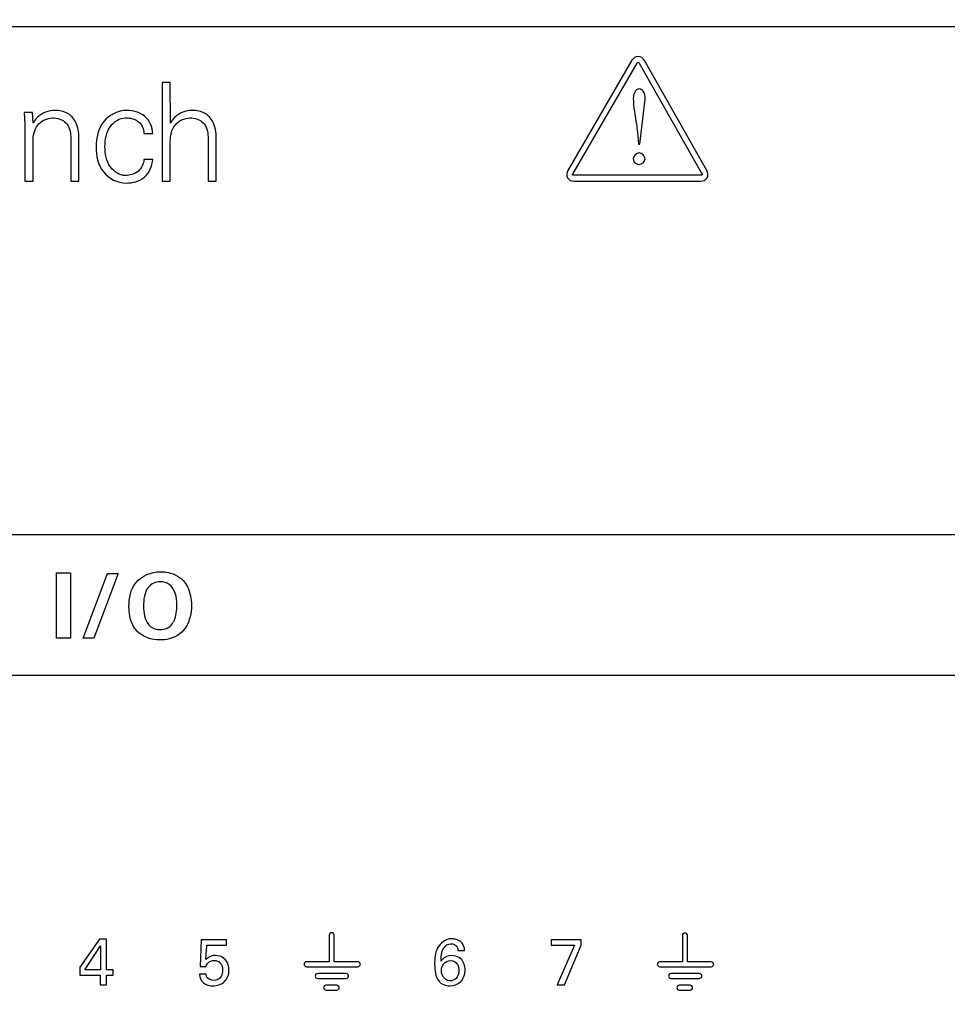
# Model space of a CAD drawing. Header units: inches. Extents: x 0 to 34, y 0 to 22.
# Tile 15 of 124: x 8.028 to 8.842, y 5.553 to 6.416. Entities that reach past the tile are written whole.
import ezdxf

# ---------------------------------------------------------------- set-up
doc = ezdxf.new("R2010")
doc.units = ezdxf.units.IN
doc.header["$LTSCALE"] = 1.87
doc.header["$MEASUREMENT"] = 0
doc.layers.get('0').update_dxf_attribs({"linetype": 'CONTINUOUS'})
doc.layers.add('DIMENSIONS', color=7, linetype='CONTINUOUS')
doc.styles.get("Standard").update_dxf_attribs({"font": 'txt', "width": 0.8})
doc.dimstyles.new('DIMSTYLE_2', dxfattribs={"dimtxt": 0.125, "dimasz": 0.18, "dimexe": 0.125, "dimexo": 0.0625, "dimgap": 0.09, "dimtad": 0, "dimtih": 1, "dimtoh": 1, "dimdec": 3, "dimlfac": 1.333333, "dimzin": 4, "dimdsep": 46, "dimtxsty": 'STANDARD', "dimblk": '_FILLED', "dimblk1": '_FILLED', "dimblk2": '_FILLED', "dimcen": 0.09, "dimadec": 0, "dimazin": 0, "dimtp": 0.001, "dimtm": 0.001, "dimtfac": 1, "dimtdec": 3, "dimtofl": 0, "dimtmove": 0, "dimatfit": 3, "dimldrblk": '_FILLED', "dimfxl": 1, "dimtolj": 1, "dimtzin": 4, "dimarcsym": 0})

# ---------------------------------------------------------------- blocks, each defined once
blk = doc.blocks.new('*D20')
at = {"layer": 'DIMENSIONS', "color": 2, "linetype": 'CONTINUOUS'}
blk.add_line((8.85499, 6.40996), (5.68896, 6.40996), dxfattribs=at)
at = {"layer": 'DIMENSIONS', "color": 2, "linetype": 'CONTINUOUS', "insert": (5.62646, 6.47246), "char_height": 0.125, "width": 1.325, "attachment_point": 3, "line_spacing_factor": 0.9}
blk.add_mtext('1.944{\\Ftxt.shx;\\W1.000000;\\H0.125000; }[49.39]', dxfattribs=at)
blk = doc.blocks.new('_FILLED')
at = {"color": 0, "linetype": 'BYBLOCK'}
blk.add_solid([(0, 0), (-1, 0.1736), (-1, -0.1736)], dxfattribs=at)

msp = doc.modelspace()

# ---------------------------------------------------------------- linework, layer by layer
at = {"color": 7, "linetype": 'CONTINUOUS'}
for p, q in [((8.56529, 6.38064), (8.50914, 6.28411)), ((8.51364, 6.28149), (8.56979, 6.37802)), ((8.57169, 6.37802), (8.62648, 6.28155)), ((8.631, 6.28412), (8.57622, 6.3806)), ((8.15298, 6.36131), (8.15298, 6.27478)), ((8.16017, 6.36131), (8.15298, 6.36131)), ((8.16019, 6.32555), (8.16017, 6.36131)), ((8.5722, 6.30719), (8.57656, 6.34419)), ((8.03931, 6.33494), (8.03189, 6.33494)), ((8.03973, 6.32569), (8.03931, 6.33494)), ((8.03248, 6.32141), (8.03248, 6.27478)), ((8.07275, 6.31361), (8.07275, 6.27478)), ((8.13707, 6.31649), (8.14486, 6.31649)), ((8.19325, 6.31361), (8.19325, 6.27478)), ((8.57007, 6.31762), (8.57094, 6.30719)), ((8.03967, 6.27478), (8.03967, 6.30942)), ((8.07994, 6.27478), (8.07994, 6.31242)), ((8.16017, 6.27478), (8.16017, 6.30942)), ((8.20045, 6.27478), (8.20045, 6.31242)), ((8.57094, 6.30719), (8.5722, 6.30719)), ((8.14486, 6.2936), (8.13707, 6.2936)), ((8.62549, 6.27982), (8.51459, 6.27982)), ((8.03248, 6.27478), (8.03967, 6.27478)), ((8.07275, 6.27478), (8.07994, 6.27478)), ((8.15298, 6.27478), (8.16017, 6.27478)), ((8.19325, 6.27478), (8.20045, 6.27478)), ((8.51459, 6.27461), (8.62549, 6.27461)), ((13.52164, 5.96432), (6.88582, 5.96432)), ((8.06022, 5.87369), (8.06022, 5.93107)), ((8.06022, 5.93107), (8.07249, 5.93107)), ((8.07249, 5.93107), (8.07249, 5.87369)), ((8.08374, 5.87369), (8.10518, 5.93052)), ((8.11429, 5.93052), (8.09299, 5.87369)), ((8.10518, 5.93052), (8.11429, 5.93052)), ((8.07249, 5.87369), (8.06022, 5.87369)), ((8.09299, 5.87369), (8.08374, 5.87369)), ((6.88582, 5.84141), (13.52164, 5.84141)), ((8.29959, 5.61329), (8.29959, 5.59003)), ((8.30396, 5.59003), (8.30396, 5.61329)), ((8.09796, 5.60985), (8.08079, 5.58513)), ((8.10414, 5.60985), (8.09796, 5.60985)), ((8.10414, 5.58296), (8.10414, 5.60985)), ((8.18727, 5.60934), (8.18625, 5.58576)), ((8.20953, 5.60934), (8.18727, 5.60934)), ((8.19144, 5.59189), (8.1922, 5.60471)), ((8.1922, 5.60471), (8.20953, 5.60471)), ((8.20953, 5.60471), (8.20953, 5.60934)), ((8.49456, 5.60934), (8.49456, 5.60459)), ((8.52071, 5.60934), (8.49456, 5.60934)), ((8.52071, 5.60453), (8.52071, 5.60934)), ((8.60963, 5.61324), (8.60963, 5.58999)), ((8.614, 5.58999), (8.614, 5.61324)), ((8.08514, 5.58296), (8.09881, 5.60385)), ((8.09881, 5.60385), (8.09881, 5.58296)), ((8.41251, 5.59995), (8.41841, 5.59995)), ((8.49456, 5.60459), (8.51493, 5.60459)), ((8.51493, 5.60459), (8.49971, 5.56974)), ((8.50618, 5.56974), (8.52071, 5.60453)), ((8.29959, 5.59003), (8.27972, 5.59003)), ((8.32485, 5.59003), (8.30396, 5.59003)), ((8.60963, 5.58999), (8.58976, 5.58999)), ((8.63489, 5.58999), (8.614, 5.58999)), ((8.08079, 5.58513), (8.08079, 5.57832)), ((8.09881, 5.58296), (8.08514, 5.58296)), ((8.10992, 5.58296), (8.10414, 5.58296)), ((8.10992, 5.57832), (8.10992, 5.58296)), ((8.19168, 5.57913), (8.18573, 5.57913)), ((8.18625, 5.58576), (8.19144, 5.58576)), ((8.27972, 5.58566), (8.32485, 5.58566)), ((8.31451, 5.5797), (8.28951, 5.5797)), ((8.58976, 5.58562), (8.63489, 5.58562)), ((8.62455, 5.57966), (8.59955, 5.57966)), ((8.08079, 5.57832), (8.09865, 5.57832)), ((8.09865, 5.57832), (8.09865, 5.56974)), ((8.10414, 5.56974), (8.10414, 5.57832)), ((8.10414, 5.57832), (8.10992, 5.57832)), ((8.28951, 5.57532), (8.31451, 5.57532)), ((8.59955, 5.57528), (8.62455, 5.57528)), ((8.09865, 5.56974), (8.10414, 5.56974)), ((8.30631, 5.56953), (8.29689, 5.56953)), ((8.29689, 5.56515), (8.30631, 5.56515)), ((8.49971, 5.56974), (8.50618, 5.56974)), ((8.61635, 5.56949), (8.60691, 5.56949)), ((8.60691, 5.56511), (8.61635, 5.56511))]:
    msp.add_line(p, q, dxfattribs=at)
for points, knots in [([(8.57622, 6.3806), (8.57515, 6.38247), (8.57077, 6.38564), (8.56638, 6.3825), (8.56529, 6.38064)], [0, 0, 0, 0, 0.499457, 1, 1, 1, 1]), ([(8.56648, 6.34737), (8.56648, 6.33969), (8.56868, 6.32984), (8.56987, 6.31993), (8.57007, 6.31762)], [0, 0, 0, 0, 0.768654, 1, 1, 1, 1]), ([(8.57656, 6.34419), (8.57688, 6.34686), (8.57777, 6.35177), (8.5734, 6.35549), (8.57153, 6.35549)], [0, 0, 0, 0, 0.589008, 1, 1, 1, 1]), ([(8.03967, 6.30942), (8.03967, 6.31442), (8.04162, 6.32512), (8.05209, 6.33015), (8.05693, 6.33015)], [0, 0, 0, 0, 0.508081, 1, 1, 1, 1]), ([(8.05873, 6.33675), (8.05328, 6.33675), (8.04529, 6.33374), (8.04086, 6.32753), (8.03984, 6.32571), (8.0398, 6.32565)], [0, 0, 0, 0, 0.723376, 0.990114, 1, 1, 1, 1]), ([(8.05693, 6.33015), (8.06106, 6.33015), (8.07038, 6.32731), (8.07275, 6.31791), (8.07275, 6.31361)], [0, 0, 0, 0, 0.490013, 1, 1, 1, 1]), ([(8.07994, 6.31242), (8.07994, 6.31746), (8.07875, 6.32599), (8.07018, 6.33541), (8.06271, 6.33675), (8.05873, 6.33675)], [0, 0, 0, 0, 0.416142, 0.671266, 1, 1, 1, 1]), ([(8.12185, 6.33675), (8.11439, 6.33675), (8.09849, 6.32883), (8.09501, 6.31255), (8.09501, 6.30486)], [0, 0, 0, 0, 0.492653, 1, 1, 1, 1]), ([(8.1028, 6.30499), (8.1028, 6.3111), (8.10465, 6.3229), (8.11564, 6.33015), (8.12065, 6.33015)], [0, 0, 0, 0, 0.54944, 1, 1, 1, 1]), ([(8.12065, 6.33015), (8.12472, 6.33015), (8.13352, 6.32873), (8.13683, 6.32026), (8.13707, 6.31649)], [0, 0, 0, 0, 0.518626, 1, 1, 1, 1]), ([(8.14486, 6.31649), (8.14461, 6.322), (8.13938, 6.33359), (8.12744, 6.33675), (8.12185, 6.33675)], [0, 0, 0, 0, 0.49648, 1, 1, 1, 1]), ([(8.16017, 6.30942), (8.16017, 6.31442), (8.16213, 6.32512), (8.17259, 6.33015), (8.17744, 6.33015)], [0, 0, 0, 0, 0.508081, 1, 1, 1, 1]), ([(8.17924, 6.33675), (8.17378, 6.33675), (8.16579, 6.33374), (8.16134, 6.32749), (8.1603, 6.32563), (8.16024, 6.32553)], [0, 0, 0, 0, 0.719082, 0.984233, 1, 1, 1, 1]), ([(8.17744, 6.33015), (8.18157, 6.33015), (8.19089, 6.32731), (8.19325, 6.31791), (8.19325, 6.31361)], [0, 0, 0, 0, 0.489997, 1, 1, 1, 1]), ([(8.20045, 6.31242), (8.20045, 6.31746), (8.19925, 6.32599), (8.19068, 6.33541), (8.18322, 6.33675), (8.17924, 6.33675)], [0, 0, 0, 0, 0.416139, 0.671267, 1, 1, 1, 1]), ([(8.09501, 6.30486), (8.09501, 6.29719), (8.09806, 6.28089), (8.11398, 6.27299), (8.12137, 6.27299)], [0, 0, 0, 0, 0.509073, 1, 1, 1, 1]), ([(8.12065, 6.27958), (8.11563, 6.27958), (8.10461, 6.28697), (8.1028, 6.29882), (8.1028, 6.30499)], [0, 0, 0, 0, 0.44901, 1, 1, 1, 1]), ([(8.13707, 6.2936), (8.1368, 6.28986), (8.13308, 6.28186), (8.1247, 6.27958), (8.12065, 6.27958)], [0, 0, 0, 0, 0.48098, 1, 1, 1, 1]), ([(8.12137, 6.27299), (8.12702, 6.27299), (8.13959, 6.27587), (8.14407, 6.28795), (8.14486, 6.2936)], [0, 0, 0, 0, 0.497343, 1, 1, 1, 1]), ([(8.56648, 6.29423), (8.56648, 6.29344), (8.56695, 6.29079), (8.56986, 6.2893), (8.57163, 6.2893)], [0, 0, 0, 0, 0.308535, 1, 1, 1, 1]), ([(8.12387, 5.90147), (8.12387, 5.90876), (8.12679, 5.9254), (8.1435, 5.93211), (8.15133, 5.93211)], [0, 0, 0, 0, 0.481863, 1, 1, 1, 1]), ([(8.15133, 5.93211), (8.15298, 5.93211), (8.1602, 5.9317), (8.16769, 5.92856), (8.17143, 5.92435)], [0, 0, 0, 0, 0.225885, 1, 1, 1, 1]), ([(8.17143, 5.92435), (8.17289, 5.92268), (8.1772, 5.91622), (8.17872, 5.90829), (8.17872, 5.90282)], [0, 0, 0, 0, 0.288258, 1, 1, 1, 1]), ([(8.16448, 5.91319), (8.16348, 5.91613), (8.16028, 5.92161), (8.15415, 5.92332), (8.15141, 5.92332)], [0, 0, 0, 0, 0.531801, 1, 1, 1, 1]), ([(8.13091, 5.8801), (8.12941, 5.88169), (8.12507, 5.88811), (8.12387, 5.89603), (8.12387, 5.90147)], [0, 0, 0, 0, 0.28747, 1, 1, 1, 1]), ([(8.16201, 5.88659), (8.16254, 5.88738), (8.16535, 5.89232), (8.1659, 5.89827), (8.1659, 5.90297)], [0, 0, 0, 0, 0.168116, 1, 1, 1, 1]), ([(8.14097, 5.88587), (8.14142, 5.88525), (8.144, 5.88232), (8.14824, 5.88129), (8.15133, 5.88129)], [0, 0, 0, 0, 0.199831, 1, 1, 1, 1]), ([(8.17152, 5.88041), (8.17003, 5.87874), (8.16417, 5.87393), (8.15639, 5.87226), (8.15117, 5.87226)], [0, 0, 0, 0, 0.300311, 1, 1, 1, 1]), ([(8.4068, 5.61014), (8.40199, 5.61014), (8.39239, 5.60284), (8.39215, 5.59266), (8.39215, 5.58777)], [0, 0, 0, 0, 0.495664, 1, 1, 1, 1]), ([(8.39775, 5.5904), (8.39795, 5.59437), (8.39774, 5.6014), (8.40405, 5.60585), (8.40651, 5.60585)], [0, 0, 0, 0, 0.617902, 1, 1, 1, 1]), ([(8.40651, 5.60585), (8.40857, 5.60585), (8.41207, 5.60411), (8.4125, 5.60093), (8.41251, 5.59995)], [0, 0, 0, 0, 0.677825, 1, 1, 1, 1]), ([(8.4163, 5.60636), (8.41474, 5.60806), (8.41143, 5.60982), (8.40797, 5.61014), (8.4068, 5.61014)], [0, 0, 0, 0, 0.663044, 1, 1, 1, 1]), ([(8.19981, 5.59555), (8.19726, 5.59555), (8.19403, 5.5944), (8.19182, 5.59226), (8.19144, 5.59189)], [0, 0, 0, 0, 0.828084, 1, 1, 1, 1]), ([(8.19861, 5.59114), (8.20057, 5.59114), (8.20511, 5.58947), (8.20609, 5.58482), (8.20609, 5.58262)], [0, 0, 0, 0, 0.472194, 1, 1, 1, 1]), ([(8.21165, 5.5825), (8.21165, 5.58568), (8.20997, 5.59265), (8.20306, 5.59555), (8.19981, 5.59555)], [0, 0, 0, 0, 0.494541, 1, 1, 1, 1]), ([(8.40697, 5.59543), (8.40404, 5.59543), (8.40013, 5.59389), (8.39812, 5.59093), (8.39775, 5.5904)], [0, 0, 0, 0, 0.818682, 1, 1, 1, 1]), ([(8.39815, 5.58216), (8.39815, 5.5843), (8.39925, 5.58897), (8.40387, 5.59103), (8.40605, 5.59103)], [0, 0, 0, 0, 0.495706, 1, 1, 1, 1]), ([(8.40605, 5.59103), (8.40839, 5.59103), (8.41297, 5.58859), (8.41343, 5.58408), (8.41343, 5.58222)], [0, 0, 0, 0, 0.556367, 1, 1, 1, 1]), ([(8.41892, 5.58273), (8.41892, 5.58611), (8.41684, 5.59314), (8.40996, 5.59543), (8.40697, 5.59543)], [0, 0, 0, 0, 0.530272, 1, 1, 1, 1]), ([(8.18573, 5.57913), (8.18585, 5.5763), (8.18846, 5.57027), (8.19465, 5.56883), (8.19752, 5.56883)], [0, 0, 0, 0, 0.496619, 1, 1, 1, 1]), ([(8.19826, 5.57352), (8.19604, 5.57352), (8.19239, 5.57505), (8.1917, 5.57824), (8.19168, 5.57913)], [0, 0, 0, 0, 0.715365, 1, 1, 1, 1]), ([(8.19752, 5.56883), (8.20119, 5.56883), (8.20896, 5.57132), (8.21165, 5.57901), (8.21165, 5.5825)], [0, 0, 0, 0, 0.512658, 1, 1, 1, 1]), ([(8.20609, 5.58262), (8.20609, 5.58073), (8.20544, 5.57609), (8.20074, 5.57352), (8.19826, 5.57352)], [0, 0, 0, 0, 0.432744, 1, 1, 1, 1]), ([(8.40577, 5.57323), (8.40282, 5.57323), (8.39859, 5.57679), (8.39815, 5.58095), (8.39815, 5.58216)], [0, 0, 0, 0, 0.710294, 1, 1, 1, 1]), ([(8.40553, 5.56888), (8.40883, 5.56888), (8.41632, 5.57137), (8.41892, 5.57901), (8.41892, 5.58273)], [0, 0, 0, 0, 0.469259, 1, 1, 1, 1]), ([(8.41343, 5.58222), (8.41343, 5.57977), (8.41217, 5.57498), (8.40762, 5.57323), (8.40577, 5.57323)], [0, 0, 0, 0, 0.569767, 1, 1, 1, 1])]:
    msp.add_open_spline(points, degree=3, knots=knots, dxfattribs=at)
for points in [[(8.56979, 6.37802), (8.57002, 6.37842), (8.57029, 6.37902), (8.57075, 6.37902)], [(8.57075, 6.37902), (8.57121, 6.37902), (8.57146, 6.37842), (8.57169, 6.37802)], [(8.57153, 6.35549), (8.56834, 6.35549), (8.56648, 6.35055), (8.56648, 6.34737)], [(8.03189, 6.33494), (8.03215, 6.33043), (8.03248, 6.32592), (8.03248, 6.32141)], [(8.57163, 6.29943), (8.56919, 6.29943), (8.56648, 6.29667), (8.56648, 6.29423)], [(8.57694, 6.29423), (8.57694, 6.29671), (8.57411, 6.29943), (8.57163, 6.29943)], [(8.57163, 6.2893), (8.57405, 6.2893), (8.57694, 6.29181), (8.57694, 6.29423)], [(8.50914, 6.28411), (8.50804, 6.28222), (8.50764, 6.27945), (8.50873, 6.27755)], [(8.51325, 6.28015), (8.51302, 6.28056), (8.51341, 6.28108), (8.51364, 6.28149)], [(8.51459, 6.27982), (8.51413, 6.27982), (8.51348, 6.27975), (8.51325, 6.28015)], [(8.62684, 6.28018), (8.62661, 6.27977), (8.62595, 6.27982), (8.62549, 6.27982)], [(8.62648, 6.28155), (8.62671, 6.28114), (8.62708, 6.28059), (8.62684, 6.28018)], [(8.63134, 6.27756), (8.63244, 6.27945), (8.63209, 6.28222), (8.631, 6.28412)], [(8.50873, 6.27755), (8.50982, 6.27566), (8.5124, 6.27461), (8.51459, 6.27461)], [(8.62549, 6.27461), (8.62767, 6.27461), (8.63025, 6.27567), (8.63134, 6.27756)], [(8.14089, 5.91849), (8.13726, 5.91407), (8.13669, 5.90758), (8.13669, 5.90186)], [(8.15141, 5.92332), (8.14755, 5.92332), (8.14326, 5.92153), (8.14089, 5.91849)], [(8.1659, 5.90297), (8.1659, 5.90641), (8.16558, 5.90993), (8.16448, 5.91319)], [(8.13669, 5.90186), (8.13669, 5.89635), (8.13761, 5.89025), (8.14097, 5.88587)], [(8.17872, 5.90282), (8.17872, 5.89497), (8.17674, 5.88626), (8.17152, 5.88041)], [(8.15133, 5.88129), (8.15531, 5.88129), (8.15987, 5.88324), (8.16201, 5.88659)], [(8.15117, 5.87226), (8.14393, 5.87226), (8.13591, 5.87486), (8.13091, 5.8801)], [(8.30178, 5.61547), (8.30074, 5.61547), (8.29959, 5.61432), (8.29959, 5.61329)], [(8.30396, 5.61329), (8.30396, 5.61432), (8.30281, 5.61547), (8.30178, 5.61547)], [(8.61181, 5.61542), (8.61078, 5.61542), (8.60963, 5.61427), (8.60963, 5.61324)], [(8.614, 5.61324), (8.614, 5.61427), (8.61284, 5.61542), (8.61181, 5.61542)], [(8.41841, 5.59995), (8.41832, 5.6022), (8.41775, 5.60465), (8.4163, 5.60636)], [(8.19144, 5.58576), (8.19183, 5.58697), (8.19238, 5.58819), (8.19327, 5.58909)], [(8.19327, 5.58909), (8.19463, 5.59043), (8.1967, 5.59114), (8.19861, 5.59114)], [(8.27972, 5.59003), (8.27869, 5.59003), (8.27753, 5.58888), (8.27753, 5.58785)], [(8.27753, 5.58785), (8.27753, 5.58682), (8.27869, 5.58566), (8.27972, 5.58566)], [(8.32703, 5.58785), (8.32703, 5.58888), (8.32588, 5.59003), (8.32485, 5.59003)], [(8.32485, 5.58566), (8.32588, 5.58566), (8.32703, 5.58682), (8.32703, 5.58785)], [(8.39215, 5.58777), (8.39215, 5.58276), (8.39274, 5.57718), (8.39575, 5.57317)], [(8.58976, 5.58999), (8.58873, 5.58999), (8.58757, 5.58884), (8.58757, 5.58781)], [(8.58757, 5.58781), (8.58757, 5.58677), (8.58873, 5.58562), (8.58976, 5.58562)], [(8.63707, 5.58781), (8.63707, 5.58884), (8.63592, 5.58999), (8.63489, 5.58999)], [(8.63489, 5.58562), (8.63592, 5.58562), (8.63707, 5.58677), (8.63707, 5.58781)], [(8.28951, 5.5797), (8.28848, 5.5797), (8.28732, 5.57854), (8.28732, 5.57751)], [(8.3167, 5.57751), (8.3167, 5.57854), (8.31554, 5.5797), (8.31451, 5.5797)], [(8.59955, 5.57966), (8.59852, 5.57966), (8.59736, 5.5785), (8.59736, 5.57747)], [(8.62674, 5.57747), (8.62674, 5.5785), (8.62558, 5.57966), (8.62455, 5.57966)], [(8.28732, 5.57751), (8.28732, 5.57648), (8.28848, 5.57532), (8.28951, 5.57532)], [(8.31451, 5.57532), (8.31554, 5.57532), (8.3167, 5.57648), (8.3167, 5.57751)], [(8.39575, 5.57317), (8.39792, 5.57035), (8.40197, 5.56888), (8.40553, 5.56888)], [(8.59736, 5.57747), (8.59736, 5.57644), (8.59851, 5.57528), (8.59955, 5.57528)], [(8.62455, 5.57528), (8.62558, 5.57528), (8.62674, 5.57644), (8.62674, 5.57747)], [(8.29689, 5.56953), (8.29586, 5.56953), (8.29471, 5.56837), (8.29471, 5.56734)], [(8.29471, 5.56734), (8.29471, 5.56631), (8.29586, 5.56515), (8.29689, 5.56515)], [(8.3085, 5.56734), (8.3085, 5.56837), (8.30734, 5.56953), (8.30631, 5.56953)], [(8.30631, 5.56515), (8.30734, 5.56515), (8.3085, 5.56631), (8.3085, 5.56734)], [(8.60691, 5.56949), (8.60588, 5.56949), (8.60472, 5.56833), (8.60472, 5.5673)], [(8.60472, 5.5673), (8.60472, 5.56627), (8.60588, 5.56511), (8.60691, 5.56511)], [(8.61854, 5.5673), (8.61854, 5.56833), (8.61738, 5.56949), (8.61635, 5.56949)], [(8.61635, 5.56511), (8.61738, 5.56511), (8.61854, 5.56627), (8.61854, 5.5673)]]:
    msp.add_open_spline(points, degree=3, dxfattribs=at)

# ---------------------------------------------------------------- dimensions: what is measured, and where the dimension line sits
at = {"layer": 'DIMENSIONS', "color": 2, "linetype": 'CONTINUOUS'}
dim = msp.add_ordinate_dim(feature_location=(8.85499, 6.40996), offset=(-3.16603, 0), dtype=0, origin=(8.91749, 4.95174), dimstyle='DIMSTYLE_2', override={"dimtad": 1, "dimtih": 0, "dimtoh": 0}, dxfattribs=at)
dim.commit()
dim.dimension.update_dxf_attribs({"geometry": '*D20', "text_midpoint": (4.96396, 6.40996)})

doc.saveas('drawing.dxf')
